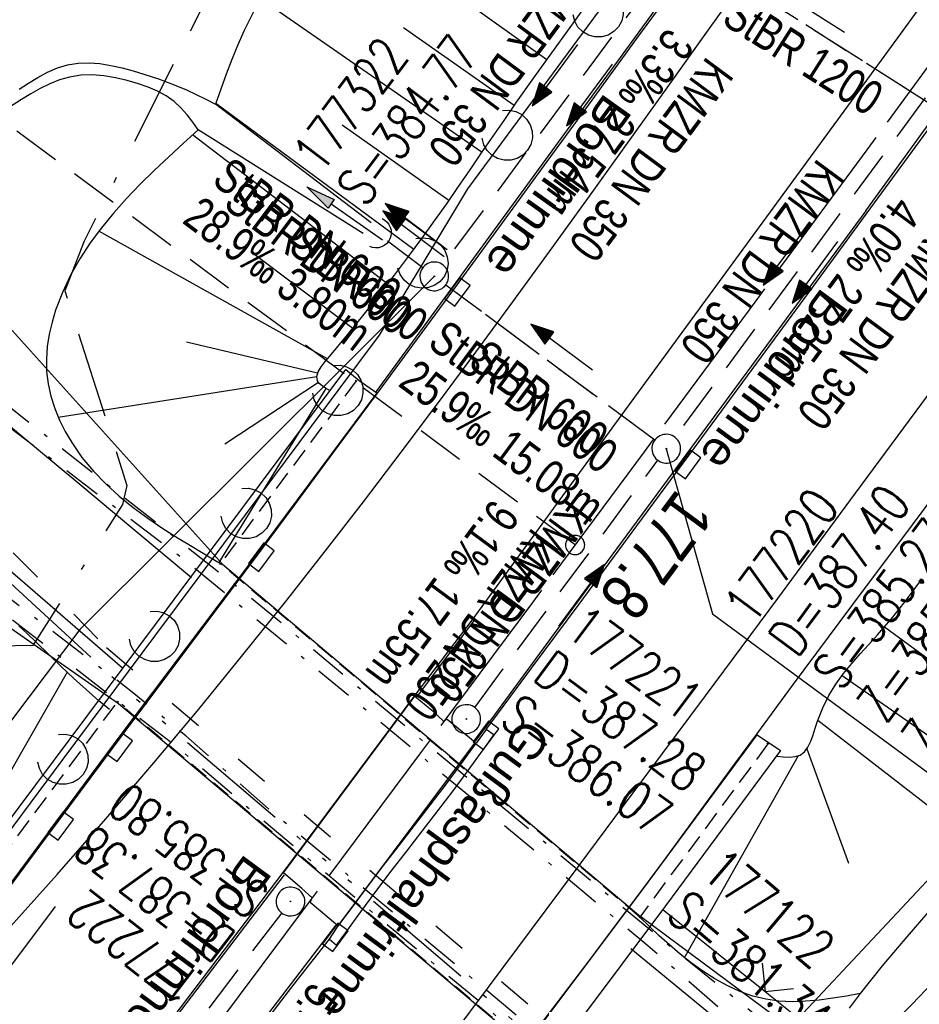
# Model space of a CAD drawing. Extents: x 508656 to 509297, y 448622 to 449584.
# Tile 14 of 53: x 508817 to 508864, y 448798 to 448850. Entities that reach past the tile are written whole.
import ezdxf

# ---------------------------------------------------------------- set-up
doc = ezdxf.new("R2010")
doc.units = 0
doc.header["$LTSCALE"] = 10
doc.header["$MEASUREMENT"] = 0
for name, pattern in [('ACAD_ISO03W100', [30, 12, -18]), ('ACAD_ISO14W100', [25.5, 12, -3, 0.5, -3, 0.5, -3, 0.5, -3]), ('ACAD_ISO16W100', [73, 15, -6.5, 15, -6.5, 15, -7, 1, -7]), ('ACHSE', [5.5, 4, -0.5, 0.5, -0.5]), ('AUSGEZOGEN', [0]), ('LT00', [0]), ('LT02', [0.4, 0.2, -0.2]), ('LT08', [0.42, 0.2, -0.1, 0.02, -0.1]), ('LT12', [0.4, 0.3, -0.1]), ('LT17', [0.15, 0.1, -0.05]), ('STRICHLINIE2', [0.375, 0.25, -0.125])]:
    doc.linetypes.add(name, pattern=pattern)
doc.layers.get('0').update_dxf_attribs({"linetype": 'LT00'})
for name, color, linetype in [('--EK_FBR', 250, 'LT00'), ('--EK_Halt-Pfeil', 4, 'LT00'), ('--EK_Haltung', 7, 'STRICHLINIE2'), ('--EK_Haltung-Text', 140, 'LT00'), ('--EK_Schacht-Text', 5, 'LT00'), ('--EK_ST-93-1', 30, 'LT17'), ('--EL_DFK_AB_L', 21, 'LT00'), ('--EL_Halt-Pfeil', 4, 'LT00'), ('--EL_Haltung', 182, 'STRICHLINIE2'), ('--EL_Haltung-Text', 182, 'LT00'), ('-AX-093', 35, 'ACHSE'), ('-ST-93-1', 250, 'LT00'), ('BAB-KABEL', 220, 'ACAD_ISO16W100'), ('DFK_AB_L', 21, 'LT00'), ('DL', 182, 'LT12'), ('DL_PFEIL', 201, 'LT00'), ('DL_TEXT', 182, 'LT00'), ('PFEIL', 140, 'AUSGEZOGEN'), ('RINNE_TEXT', 11, 'Continuous'), ('STROM_UNTER', 80, 'LT08'), ('TELEKOM', 210, 'ACAD_ISO14W100'), ('V124_AFBR_BAB', 250, 'LT00'), ('V124_BOESCH', 250, 'LT00'), ('V124_BOSCHUNG', 250, 'LT00'), ('V124_BR_KAPPE', 30, 'LT00'), ('V124_BR_WID', 30, 'LT17'), ('V124_GRABEN', 250, 'LT00'), ('V124_H_BORD', 8, 'LT00'), ('V124_KA_PRUF', 182, 'LT00'), ('V124_LAERM', 11, 'LT00'), ('V124_LD_MARK', 250, 'LT00'), ('V124_LG_MARK', 250, 'LT02'), ('V124_RAUHGE', 250, 'LT00'), ('V124_RINNE', 182, 'LT00'), ('V124_SINKK', 182, 'LT00'), ('V124_UK_DURCH', 182, 'LT00'), ('V124_ZAUN', 40, 'LT00'), ('WASSERLTG', 130, 'ACAD_ISO03W100')]:
    doc.layers.add(name, color=color, linetype=linetype)
doc.styles.add('Arial', font='ARIAL.TTF')
doc.styles.add('Beschrift', font='ARIAL.TTF')
doc.styles.add('Haltungsbeschriftung', font='ARIAL.TTF', dxfattribs={"width": 0.75})
doc.styles.add('schachtbeschriftung', font='romans.shx', dxfattribs={"width": 0.75, "height": 2})

# ---------------------------------------------------------------- blocks, each defined once
blk = doc.blocks.new('SYMB2')
at = {"color": 0, "linetype": 'ByBlock', "flags": 128}
for points in [[(-0.031395, 0.499013), (-0.093691, 0.491144), (-0.154509, 0.475528), (-0.21289, 0.452414), (-0.267913, 0.422164), (-0.318712, 0.385257), (-0.364484, 0.342274), (-0.404509, 0.293893), (-0.438154, 0.240877), (-0.464888, 0.184062), (-0.484292, 0.124345), (-0.496058, 0.062667), (-0.5, 0)], [(-0.5, 0), (-0.496058, -0.062667), (-0.484292, -0.124345), (-0.464888, -0.184062), (-0.438154, -0.240877), (-0.404509, -0.293893), (-0.364485, -0.342274), (-0.318712, -0.385257), (-0.267914, -0.422164), (-0.21289, -0.452414), (-0.154509, -0.475529), (-0.093691, -0.491144), (-0.031395, -0.499014), (0.031395, -0.499014)], [(0.5, 0), (0.496057, 0.062667), (0.484292, 0.124345), (0.464888, 0.184062), (0.438153, 0.240877), (0.404509, 0.293893), (0.364484, 0.342274), (0.318712, 0.385257), (0.267913, 0.422164), (0.21289, 0.452414), (0.154509, 0.475528), (0.093691, 0.491144), (0.031395, 0.499013), (-0.031395, 0.499013)], [(0.031395, -0.499014), (0.093691, -0.491144), (0.154509, -0.475529), (0.21289, -0.452414), (0.267914, -0.422164), (0.318712, -0.385257), (0.364485, -0.342274), (0.404509, -0.293893), (0.438154, -0.240877), (0.464889, -0.184062), (0.484292, -0.124345), (0.496058, -0.062667), (0.5, 0)]]:
    blk.add_lwpolyline(points, dxfattribs=at)
blk = doc.blocks.new('Pfreil3')
at = {"layer": 'PFEIL'}
blk.add_hatch(color=256, dxfattribs=at).paths.add_polyline_path([(-1.549, 0.273), (-1.549, -0.273), (0, 0)])
for p, q in [((-1.549, 0), (-4.831, 0)), ((-1.549, -0.273), (-1.549, 0.273)), ((-1.549, 0.273), (0, 0)), ((0, 0), (-1.549, -0.273))]:
    blk.add_line(p, q, dxfattribs=at)
blk = doc.blocks.new('SYMB0011')
at = {"color": 0, "linetype": 'ByBlock'}
for p, q in [((0.5, 0), (-0.5, 0)), ((0, 0.5), (0, -0.5))]:
    blk.add_line(p, q, dxfattribs=at)
blk = doc.blocks.new('SYMB0024')
at = {"color": 0, "linetype": 'ByBlock'}
for p, q in [((-0.5, 0.5), (0, 0)), ((0, 0), (0.5, 0.5))]:
    blk.add_line(p, q, dxfattribs=at)
blk = doc.blocks.new('SYMB7122')
at = {"color": 0, "linetype": 'ByBlock'}
for points in [[(-0.109975, -0.002365), (-0.106745, 0.026562), (-0.096041, 0.053629), (-0.078613, 0.076941), (-0.055681, 0.094866), (-0.028851, 0.106149), (0, 0.11)], [(0, 0.11), (0.028851, 0.106149), (0.055681, 0.094866), (0.078613, 0.076941), (0.096041, 0.053629), (0.106745, 0.026562), (0.109975, -0.002365)], [(-0.075234, -0.080249), (-0.093647, -0.057708), (-0.105504, -0.031126), (-0.109975, -0.002365)], [(0.109975, -0.002365), (0.105504, -0.031126), (0.093647, -0.057708), (0.075234, -0.080249)]]:
    blk.add_lwpolyline(points, dxfattribs=at)
blk = doc.blocks.new('SYMB0003')
at = {"color": 0, "linetype": 'ByBlock'}
for p, q in [((-0.015712, 0), (0.010166, 0.012015)), ((0, -0.021257), (-0.015712, 0)), ((0.010166, 0.012015), (0, -0.021257))]:
    blk.add_line(p, q, dxfattribs=at)
for points in [[(-0.031395, 0.499013), (-0.093691, 0.491144), (-0.154509, 0.475528), (-0.21289, 0.452414), (-0.267913, 0.422164), (-0.318712, 0.385257), (-0.364484, 0.342274), (-0.404509, 0.293893), (-0.438154, 0.240877), (-0.464888, 0.184062), (-0.484292, 0.124345), (-0.496058, 0.062667), (-0.5, 0)], [(0.5, 0), (0.496057, 0.062667), (0.484292, 0.124345), (0.464888, 0.184062), (0.438153, 0.240877), (0.404509, 0.293893), (0.364484, 0.342274), (0.318712, 0.385257), (0.267913, 0.422164), (0.21289, 0.452414), (0.154509, 0.475528), (0.093691, 0.491144), (0.031395, 0.499013), (-0.031395, 0.499013)], [(-0.5, 0), (-0.496058, -0.062667), (-0.484292, -0.124345), (-0.464888, -0.184062), (-0.438154, -0.240877), (-0.404509, -0.293893), (-0.364485, -0.342274), (-0.318712, -0.385257), (-0.267914, -0.422164), (-0.21289, -0.452414), (-0.154509, -0.475529), (-0.093691, -0.491144), (-0.031395, -0.499014), (0.031395, -0.499014)], [(0.031395, -0.499014), (0.093691, -0.491144), (0.154509, -0.475529), (0.21289, -0.452414), (0.267914, -0.422164), (0.318712, -0.385257), (0.364485, -0.342274), (0.404509, -0.293893), (0.438154, -0.240877), (0.464889, -0.184062), (0.484292, -0.124345), (0.496058, -0.062667), (0.5, 0)]]:
    blk.add_lwpolyline(points, dxfattribs=at)
blk = doc.blocks.new('SYMB0652')
at = {"color": 0, "linetype": 'ByBlock'}
blk.add_lwpolyline([(-0.15, -0.075), (0.15, -0.075), (0.15, 0.075), (-0.15, 0.075), (-0.15, -0.075)], dxfattribs=at)
blk = doc.blocks.new('SYMB1107')
at = {"color": 0, "linetype": 'ByBlock'}
for points in [[(-0.2, 0), (-0.196157, 0.039018), (-0.184776, 0.076537), (-0.166294, 0.111114), (-0.141421, 0.141421), (-0.111114, 0.166294), (-0.076537, 0.184776), (-0.039018, 0.196157), (0, 0.2)], [(0, 0.2), (0.039018, 0.196157), (0.076537, 0.184776), (0.111114, 0.166294), (0.141421, 0.141421), (0.166294, 0.111114), (0.184776, 0.076537), (0.196157, 0.039018), (0.2, 0)]]:
    blk.add_lwpolyline(points, dxfattribs=at)
blk = doc.blocks.new('SYMB0070')
at = {"color": 0, "linetype": 'ByBlock'}
for p, q in [((-0.5, 0), (0.2, 0)), ((0.5, 0), (0.2, 0.1)), ((0.2, 0.1), (0.2, 0)), ((0.468, 0), (0.21, 0.086)), ((0.21, 0.086), (0.21, -0.086)), ((0.21, -0.086), (0.468, 0)), ((0.22, -0.072), (0.437, 0)), ((0.23, -0.058), (0.405, 0)), ((0.24, -0.045), (0.374, 0)), ((0.342, 0), (0.25, 0.031)), ((0.25, 0.031), (0.25, -0.031)), ((0.25, -0.031), (0.342, 0)), ((0.26, -0.017), (0.31, 0)), ((0.27, -0.003), (0.279, 0))]:
    blk.add_line(p, q, dxfattribs=at)
for points in [[(0.2, 0), (0.2, -0.1), (0.5, 0)], [(0.437, 0), (0.22, 0.072), (0.22, -0.072)], [(0.405, 0), (0.23, 0.058), (0.23, -0.058)], [(0.374, 0), (0.24, 0.045), (0.24, -0.045)], [(0.31, 0), (0.26, 0.017), (0.26, -0.017)], [(0.279, 0), (0.27, 0.003), (0.27, -0.003)]]:
    blk.add_lwpolyline(points, dxfattribs=at)

msp = doc.modelspace()

# ---------------------------------------------------------------- linework, layer by layer
at = {"layer": '--EK_FBR'}
for p, q in [((508841.773, 448812.272), (508841.379, 448812.562)), ((508833.201, 448801.616), (508833.581, 448801.301))]:
    msp.add_line(p, q, dxfattribs=at)
at = {"layer": '--EK_FBR', "color": 2}
for points in [[(508945.629, 448969.847), (508939.75, 448960.365), (508930.023, 448945.167), (508916.991, 448925.409), (508903.172, 448905.098), (508890.102, 448886.371), (508876.08, 448866.836), (508862.507, 448848.197), (508848.073, 448828.465), (508840.687, 448818.338), (508837.66, 448814.347), (508830.769, 448805.101), (508823.885, 448796.015), (508815.239, 448784.58), (508801.192, 448765.902), (508786.067, 448745.698), (508771.843, 448726.472), (508757.47, 448706.792), (508750.706, 448697.423)], [(508841.379, 448812.562), (508843.804, 448815.832), (508846.227, 448819.104), (508849.24, 448823.18), (508852.249, 448827.26), (508855.254, 448831.342), (508858.256, 448835.427), (508861.257, 448839.512), (508864.182, 448843.497), (508867.104, 448847.484), (508870.023, 448851.474), (508872.935, 448855.469), (508875.841, 448859.468), (508880.926, 448866.512), (508885.983, 448873.575), (508891.011, 448880.66), (508895.357, 448886.834), (508899.681, 448893.023)], [(508829.904, 448797.353), (508830.719, 448798.426), (508831.542, 448799.492), (508832.37, 448800.555), (508833.201, 448801.616)]]:
    msp.add_lwpolyline(points, dxfattribs=at)
at = {"layer": '--EK_FBR'}
for points in [[(508815.973, 448803.625), (508818.093, 448806.475), (508820.215, 448809.324), (508822.34, 448812.17), (508824.064, 448814.471), (508825.789, 448816.77), (508827.513, 448819.07), (508829.235, 448821.372), (508831.402, 448824.281), (508833.562, 448827.196), (508835.716, 448830.114), (508837.801, 448832.948), (508839.882, 448835.784), (508842.226, 448838.987), (508844.567, 448842.193), (508846.905, 448845.4), (508849.242, 448848.608), (508851.579, 448851.816)], [(508883.041, 448849.762), (508880.966, 448846.878), (508878.888, 448843.997), (508876.806, 448841.119), (508874.718, 448838.245), (508872.622, 448835.377), (508870.517, 448832.516), (508868.643, 448829.987), (508866.762, 448827.462), (508864.878, 448824.941), (508862.992, 448822.421), (508861.106, 448819.9), (508859.224, 448817.377), (508857.346, 448814.85), (508855.477, 448812.317), (508854.29, 448810.7), (508853.105, 448809.081), (508851.92, 448807.463), (508850.731, 448805.846), (508849.538, 448804.234), (508848.164, 448802.395), (508846.784, 448800.562), (508845.398, 448798.731), (508844.011, 448796.902)], [(508814.15, 448830.391), (508817.115, 448827.914), (508820.081, 448825.439), (508823.049, 448822.966), (508826.018, 448820.494)], [(508822.412, 448815.757), (508818.634, 448819.03), (508814.855, 448822.302)], [(508833.581, 448801.301), (508834.057, 448801.972), (508834.835, 448803.044), (508835.626, 448804.106), (508836.428, 448805.16), (508837.235, 448806.211), (508838.044, 448807.26), (508838.851, 448808.31), (508839.652, 448809.364), (508840.444, 448810.426), (508841.223, 448811.497), (508841.499, 448811.884), (508841.773, 448812.272)], [(508859.479, 448792.441), (508848.924, 448801.104)]]:
    msp.add_lwpolyline(points, dxfattribs=at)
at = {"layer": '--EK_Haltung'}
for p, q in [((508898.109, 448823.79), (508833.58, 448864.923)), ((508854.62, 448857.724), (508839.117, 448836.802)), ((508866.514, 448848.528), (508851.22, 448827.812)), ((508838.071, 448836.648), (508836.232, 448838.034)), ((508850.173, 448827.656), (508839.273, 448835.751)), ((508840.786, 448813.705), (508850.329, 448826.605)), ((508830.716, 448802.984), (508818.103, 448786.535))]:
    msp.add_line(p, q, dxfattribs=at)
at = {"layer": '--EK_Schacht-Text', "flags": 128}
for points in [[(508838.671, 448836.2), (508820.189, 448817.782), (508807.711, 448801.253)], [(508850.775, 448827.208), (508853.183, 448818.59), (508864.816, 448810.019), (508876.551, 448825.912)]]:
    msp.add_lwpolyline(points, dxfattribs=at)
at = {"layer": '--EK_ST-93-1', "ltscale": 2.5}
msp.add_line((508846.02, 448822.185), (508813.889, 448846.012), dxfattribs=at)
at = {"layer": '--EL_DFK_AB_L'}
for p, q in [((508809.262, 448841.572), (508827.62, 448821.189)), ((508805.135, 448825.849), (508822.2, 448813.909)), ((508827.62, 448821.189), (508849.45, 448802.788)), ((508822.2, 448813.909), (508844.041, 448795.539)), ((508863.719, 448792.177), (508849.45, 448802.788))]:
    msp.add_line(p, q, dxfattribs=at)
at = {"layer": '--EL_Haltung'}
for p, q in [((508898.109, 448823.79), (508833.58, 448864.923)), ((508854.62, 448857.724), (508839.117, 448836.802)), ((508866.514, 448848.528), (508851.22, 448827.812)), ((508838.071, 448836.648), (508836.232, 448838.034)), ((508850.173, 448827.656), (508839.273, 448835.751)), ((508840.786, 448813.705), (508850.329, 448826.605)), ((508830.716, 448802.984), (508818.103, 448786.535))]:
    msp.add_line(p, q, dxfattribs=at)
at = {"layer": '-AX-093', "ltscale": 0.2}
msp.add_lwpolyline([(508944.336, 448963.763), (508939.113, 448955.487), (508933.834, 448947.248), (508928.499, 448939.044), (508923.113, 448930.874), (508917.679, 448922.736), (508912.198, 448914.63), (508906.674, 448906.552), (508901.109, 448898.503), (508895.506, 448890.48), (508889.868, 448882.482), (508884.197, 448874.507), (508878.496, 448866.553), (508872.767, 448858.62), (508867.013, 448850.704), (508861.237, 448842.806), (508855.44, 448834.921), (508849.626, 448827.05), (508843.797, 448819.19), (508837.955, 448811.339), (508832.103, 448803.496), (508826.244, 448795.659)], dxfattribs=at)
at = {"layer": 'BAB-KABEL', "ltscale": 0.03, "flags": 128}
msp.add_lwpolyline([(509108.573, 449550.725), (509108.555, 449549.914), (509107.923, 449539.685), (509107.542, 449523.737), (509106.023, 449504.505), (509103.027, 449469.794), (509099.689, 449441.648), (509096.193, 449417.967), (509091.426, 449386.81), (509087.449, 449364.561), (509073.798, 449340.609), (509065.653, 449326.084), (509057.693, 449300.149), (509049.552, 449273.993), (509041.415, 449242.623), (509046.433, 449233.113), (509037.953, 449223.257), (509025.311, 449191.332), (509014.573, 449162.417), (509007.467, 449145.09), (509000.027, 449125.034), (508990.328, 449099.728), (508968.681, 449052.617), (508956.383, 449026.625), (508943.193, 449006.537), (508939.163, 449000.145), (508916.248, 448963.752), (508910.658, 448958.257), (508886.526, 448934.14), (508866.425, 448912.558), (508852.808, 448898.73), (508848.226, 448890.1), (508832.927, 448862.84), (508820.417, 448838.043), (508819.404, 448835.445), (508822.64, 448825.297), (508822.418, 448824.293), (508817.73, 448816.932), (508806.456, 448816.821), (508794.738, 448812.137), (508784.999, 448797.187), (508766.925, 448769.699), (508761.413, 448761.665), (508751.074, 448746.056), (508734.064, 448723.741), (508723.724, 448711.345), (508722.677, 448710.036)], dxfattribs=at)
at = {"layer": 'DFK_AB_L'}
for p, q in [((508809.262, 448841.572), (508827.62, 448821.189)), ((508805.135, 448825.849), (508822.2, 448813.909)), ((508827.62, 448821.189), (508849.45, 448802.788)), ((508822.2, 448813.909), (508844.041, 448795.539)), ((508863.719, 448792.177), (508849.45, 448802.788))]:
    msp.add_line(p, q, dxfattribs=at)
at = {"layer": 'DL'}
for p, q in [((508898.109, 448823.79), (508833.58, 448864.923)), ((508838.071, 448836.648), (508836.232, 448838.034)), ((508850.173, 448827.656), (508839.273, 448835.751))]:
    msp.add_line(p, q, dxfattribs=at)
at = {"layer": 'STROM_UNTER', "flags": 128}
for points in [[(508917.958, 448743.088), (508902.076, 448757.217), (508886.323, 448771.653), (508891.757, 448778.196), (508892.522, 448779.1), (508875.262, 448787.484), (508858.433, 448795.236), (508850.557, 448801.57), (508828.874, 448819.62), (508808.242, 448835.904), (508790.851, 448851.532), (508776.023, 448868.362), (508772.259, 448871.838), (508765.051, 448880.95), (508753.492, 448896.206), (508747.652, 448906.139), (508744.229, 448911.392), (508738.546, 448923.752)], [(508916.746, 448742.854), (508906.353, 448751.991), (508895.349, 448761.595), (508885.102, 448770.644), (508872.772, 448781.38), (508860.286, 448792.155), (508849.812, 448801.27), (508836.311, 448812.577), (508825.945, 448821.164), (508813.858, 448830.33), (508807.807, 448835.261), (508801.685, 448840.791), (508791.38, 448850.199), (508783.653, 448858.077), (508775.677, 448867.529), (508771.678, 448871.428), (508762.66, 448882.728), (508756.748, 448890.102), (508750.298, 448899.9), (508743.411, 448910.61), (508738.037, 448922.621)], [(508860.741, 448746.32), (508848.715, 448759.239), (508848.068, 448761.52), (508848.287, 448763.845), (508861.595, 448776.175), (508862.699, 448778.092), (508862.817, 448780.056), (508862.288, 448781.458), (508861.169, 448782.481), (508847.29, 448794.051), (508838.054, 448801.718), (508830.025, 448808.421), (508825.714, 448812.223), (508822.923, 448814.503), (508810.339, 448824.105), (508805.715, 448827.694), (508801.841, 448831.316), (508794.283, 448838.026), (508786.967, 448844.663), (508780.237, 448852.103), (508773.886, 448859.296), (508766.511, 448867.112), (508760.817, 448874.58), (508753.645, 448883.64), (508748.934, 448890.89), (508740.772, 448902.745), (508738.826, 448905.821), (508736.051, 448912.176), (508734.695, 448915.195)], [(508860.05, 448745.65), (508858.508, 448747.579), (508851.919, 448755.03), (508848.381, 448759.212), (508847.316, 448761.521), (508847.601, 448764.152), (508860.901, 448776.567), (508861.094, 448777.752), (508860.643, 448778.657), (508859.853, 448779.586), (508857.954, 448781.448), (508846.919, 448793.411), (508829.685, 448807.846), (508825.28, 448811.623), (508815.666, 448819.032), (508803.747, 448828.257), (508793.782, 448837.309), (508786.782, 448843.825), (508779.146, 448851.993), (508770.03, 448861.96), (508763.784, 448869.402), (508753.269, 448883.001), (508741.128, 448900.866), (508738.017, 448905.846), (508734.188, 448914.069)]]:
    msp.add_lwpolyline(points, dxfattribs=at)
at = {"layer": 'TELEKOM', "ltscale": 0.05, "flags": 128}
msp.add_lwpolyline([(508882.137, 448773.969), (508885.376, 448771.266), (508879.479, 448766.172), (508863.696, 448779.18), (508859.13, 448783.272), (508843.099, 448797.096), (508823.11, 448814.154), (508802.612, 448833.095), (508786.848, 448846.596), (508779.825, 448852.666)], dxfattribs=at)
at = {"layer": 'V124_AFBR_BAB', "color": 0}
for points in [[(508945.629, 448969.847), (508939.75, 448960.365), (508930.023, 448945.167), (508916.991, 448925.409), (508903.172, 448905.098), (508890.102, 448886.371), (508876.08, 448866.836), (508862.507, 448848.197), (508848.073, 448828.465), (508840.687, 448818.338), (508837.66, 448814.347), (508830.769, 448805.101), (508823.885, 448796.015), (508815.239, 448784.58), (508801.192, 448765.902), (508786.067, 448745.698), (508771.843, 448726.472), (508757.47, 448706.792), (508750.706, 448697.423)], [(508841.379, 448812.562), (508843.804, 448815.832), (508846.227, 448819.104), (508849.24, 448823.18), (508852.249, 448827.26), (508855.254, 448831.342), (508858.256, 448835.427), (508861.257, 448839.512), (508864.182, 448843.497), (508867.104, 448847.484), (508870.023, 448851.474), (508872.935, 448855.469), (508875.841, 448859.468), (508880.926, 448866.512), (508885.983, 448873.575), (508891.011, 448880.66), (508895.357, 448886.834), (508899.681, 448893.023)], [(508829.904, 448797.353), (508830.719, 448798.426), (508831.542, 448799.492), (508832.37, 448800.555), (508833.201, 448801.616)]]:
    msp.add_lwpolyline(points, dxfattribs=at)
at = {"layer": 'V124_AFBR_BAB'}
for points in [[(508815.973, 448803.625), (508818.093, 448806.475), (508820.215, 448809.324), (508822.34, 448812.17), (508824.064, 448814.471), (508825.789, 448816.77), (508827.513, 448819.07), (508829.235, 448821.372), (508831.402, 448824.281), (508833.562, 448827.196), (508835.716, 448830.114), (508837.801, 448832.948), (508839.882, 448835.784), (508842.226, 448838.987), (508844.567, 448842.193), (508846.905, 448845.4), (508849.242, 448848.608), (508851.579, 448851.816)], [(508883.041, 448849.762), (508880.966, 448846.878), (508878.888, 448843.997), (508876.806, 448841.119), (508874.718, 448838.245), (508872.622, 448835.377), (508870.517, 448832.516), (508868.643, 448829.987), (508866.762, 448827.462), (508864.878, 448824.941), (508862.992, 448822.421), (508861.106, 448819.9), (508859.224, 448817.377), (508857.346, 448814.85), (508855.477, 448812.317), (508854.29, 448810.7), (508853.105, 448809.081), (508851.92, 448807.463), (508850.731, 448805.846), (508849.538, 448804.234), (508848.164, 448802.395), (508846.784, 448800.562), (508845.398, 448798.731), (508844.011, 448796.902)], [(508814.15, 448830.391), (508817.115, 448827.914), (508820.081, 448825.439), (508823.049, 448822.966), (508826.018, 448820.494)], [(508822.412, 448815.757), (508818.634, 448819.03), (508814.855, 448822.302)], [(508859.479, 448792.441), (508848.924, 448801.104)]]:
    msp.add_lwpolyline(points, dxfattribs=at)
at = {"layer": 'V124_BOESCH'}
for points in [[(508833.184, 448830.259), (508832.993, 448830.372), (508832.819, 448830.488), (508832.675, 448830.611), (508832.579, 448830.745), (508832.543, 448830.969), (508832.618, 448831.217), (508832.774, 448831.482), (508832.983, 448831.759), (508833.217, 448832.039), (508834.149, 448833.156), (508835.02, 448834.229), (508835.837, 448835.263), (508836.607, 448836.262), (508837.334, 448837.23), (508838.024, 448838.172), (508838.685, 448839.093), (508839.321, 448839.995), (508839.939, 448840.884), (508840.544, 448841.765), (508841.143, 448842.64), (508841.742, 448843.516), (508842.346, 448844.395), (508842.962, 448845.283), (508843.865, 448846.565), (508844.799, 448847.871), (508845.76, 448849.195), (508846.742, 448850.536)], [(508829.266, 448850.043), (508828.758, 448849.037), (508828.424, 448848.288), (508828.113, 448847.524), (508827.821, 448846.751), (508827.542, 448845.971), (508827.268, 448845.187)], [(508826.357, 448843.851), (508825.586, 448843.149), (508824.821, 448842.443), (508824.068, 448841.731), (508823.335, 448841.008), (508822.627, 448840.271), (508821.951, 448839.517), (508821.313, 448838.742), (508820.72, 448837.943), (508820.178, 448837.116), (508819.693, 448836.258), (508819.272, 448835.366), (508818.921, 448834.435), (508818.736, 448833.814), (508818.589, 448833.179), (508818.489, 448832.536), (508818.441, 448831.888), (508818.453, 448831.241), (508818.533, 448830.588), (508818.675, 448829.943), (508818.875, 448829.311), (508819.127, 448828.694), (508819.424, 448828.098), (508819.761, 448827.525), (508820.296, 448826.757), (508820.893, 448826.04), (508821.542, 448825.369), (508822.236, 448824.739), (508822.968, 448824.146), (508823.73, 448823.585), (508824.515, 448823.051), (508825.315, 448822.54), (508826.123, 448822.047), (508826.931, 448821.568), (508827.515, 448821.226)], [(508856.535, 448811.169), (508856.872, 448811.134), (508857.197, 448811.119), (508857.496, 448811.143), (508857.757, 448811.226), (508857.985, 448811.396), (508858.167, 448811.64), (508858.313, 448811.94), (508858.436, 448812.277), (508858.548, 448812.634), (508858.662, 448812.993), (508858.936, 448813.691), (508859.26, 448814.33), (508859.627, 448814.92), (508860.027, 448815.471), (508860.452, 448815.993), (508860.892, 448816.497), (508861.341, 448816.992), (508861.788, 448817.488), (508862.587, 448818.425), (508863.357, 448819.397), (508864.103, 448820.397)], [(508821.736, 448813.595), (508821.459, 448813.823), (508821.184, 448814.052), (508820.511, 448814.637), (508819.856, 448815.237), (508819.209, 448815.851), (508818.561, 448816.479), (508817.903, 448817.12), (508817.457, 448817.549), (508817.002, 448817.97)], [(508860.893, 448798.776), (508860.177, 448798.649), (508859.462, 448798.532), (508858.75, 448798.436), (508858.043, 448798.373), (508857.343, 448798.351), (508856.651, 448798.383), (508855.969, 448798.478), (508855.282, 448798.649), (508854.608, 448798.889), (508853.949, 448799.191), (508853.307, 448799.545), (508852.683, 448799.944), (508852.079, 448800.378), (508851.496, 448800.839), (508850.935, 448801.319), (508850.41, 448801.798), (508849.9, 448802.284), (508849.397, 448802.773)]]:
    msp.add_lwpolyline(points, dxfattribs=at)
at = {"layer": 'V124_BOSCHUNG'}
for p, q in [((508844.536, 448847.505), (508833.17, 448855.652)), ((508841.163, 448842.67), (508829.626, 448850.683)), ((508842.849, 448845.121), (508837.069, 448849.166)), ((508837.614, 448837.611), (508827.282, 448845.228)), ((508839.432, 448840.154), (508833.871, 448844.084)), ((508836.254, 448835.801), (508826.061, 448843.582)), ((508833.102, 448831.902), (508821.179, 448838.568)), ((508834.422, 448833.489), (508829.112, 448837.481)), ((508832.59, 448831.151), (508825.749, 448832.771)), ((508832.544, 448830.966), (508819.061, 448828.843)), ((508832.631, 448830.663), (508827.748, 448827.444)), ((508833.014, 448830.359), (508827.428, 448821.277)), ((508862.162, 448817.918), (508872.005, 448810.668)), ((508814.098, 448806.054), (508819.536, 448815.561)), ((508859.952, 448815.373), (508864.864, 448811.949)), ((508858.68, 448813.043), (508867.469, 448806.229)), ((508858.109, 448811.544), (508860.287, 448805.588)), ((508857.652, 448811.183), (508851.745, 448800.689))]:
    msp.add_line(p, q, dxfattribs=at)
at = {"layer": 'V124_BR_KAPPE'}
for points in [[(508834.75, 448830.774), (508835.671, 448830.125), (508829.188, 448821.406), (508822.276, 448812.228), (508815.923, 448803.692), (508815.063, 448804.261), (508814.284, 448804.872), (508834.054, 448831.341), (508834.75, 448830.774)], [(508837.667, 448814.293), (508838.552, 448813.564), (508839.154, 448812.989), (508839.349, 448813.096), (508840.811, 448811.894), (508833.646, 448802.308), (508832.733, 448803.077), (508832.194, 448803.538), (508832.298, 448803.774), (508831.764, 448804.257), (508830.811, 448805.076), (508837.667, 448814.293)], [(508836.652, 448787.081), (508842.669, 448795.045), (508849.541, 448804.194), (508855.521, 448812.282)], [(508855.521, 448812.282), (508856.732, 448811.461), (508850.741, 448803.353), (508843.843, 448794.161), (508837.878, 448786.182)]]:
    msp.add_lwpolyline(points, dxfattribs=at)
at = {"layer": 'V124_BR_WID'}
for p, q in [((508834.604, 448830.747), (508827.517, 448821.216)), ((508849.397, 448802.773), (508827.517, 448821.216)), ((508815.157, 448804.599), (508822.153, 448813.999)), ((508843.984, 448795.597), (508822.153, 448813.999)), ((508856.07, 448811.803), (508849.397, 448802.773))]:
    msp.add_line(p, q, dxfattribs=at)
at = {"layer": 'V124_GRABEN'}
for points in [[(508817.02, 448845.967), (508817.507, 448846.285), (508818.001, 448846.587), (508818.504, 448846.858), (508819.02, 448847.082), (508819.549, 448847.242), (508820.1, 448847.328), (508820.663, 448847.344), (508821.234, 448847.301), (508821.81, 448847.21), (508822.386, 448847.081), (508822.958, 448846.926), (508823.521, 448846.755), (508824.284, 448846.505), (508825.026, 448846.234), (508825.752, 448845.933), (508826.261, 448845.696), (508826.765, 448845.445), (508827.268, 448845.187)], [(508826.357, 448843.851), (508826.071, 448844.251), (508825.775, 448844.639), (508825.458, 448845), (508825.109, 448845.323), (508824.693, 448845.617), (508824.238, 448845.861), (508823.754, 448846.067), (508823.252, 448846.243), (508822.654, 448846.422), (508822.048, 448846.565), (508821.439, 448846.664), (508820.832, 448846.71), (508820.233, 448846.692), (508819.647, 448846.602), (508819.123, 448846.452), (508818.613, 448846.246), (508818.114, 448845.997), (508817.624, 448845.719), (508817.142, 448845.424), (508816.026, 448844.709)], [(508874.817, 448813.312), (508873.482, 448812.059), (508872.151, 448810.803), (508870.826, 448809.54), (508869.511, 448808.266), (508868.211, 448806.979), (508866.928, 448805.675), (508865.665, 448804.35), (508864.427, 448803.001), (508863.217, 448801.625), (508862.038, 448800.218), (508860.893, 448798.776), (508860.315, 448798.015)], [(508862.133, 448796.762), (508863.596, 448798.227), (508865.035, 448799.719), (508866.45, 448801.236), (508867.845, 448802.773), (508869.224, 448804.329), (508870.588, 448805.9), (508871.94, 448807.483), (508873.285, 448809.075), (508874.623, 448810.673), (508875.958, 448812.274)]]:
    msp.add_lwpolyline(points, dxfattribs=at)
at = {"layer": 'V124_H_BORD'}
for p, q in [((508840.774, 448818.282), (508837.78, 448814.293)), ((508840.774, 448818.282), (508840.687, 448818.338)), ((508829.811, 448797.452), (508833.54, 448802.327))]:
    msp.add_line(p, q, dxfattribs=at)
for points in [[(508861.193, 448839.624), (508864.583, 448844.304), (508867.971, 448848.984), (508871.357, 448853.666), (508874.74, 448858.351), (508878.119, 448863.038), (508881.492, 448867.729), (508884.858, 448872.425), (508888.217, 448877.127), (508891.567, 448881.834), (508894.908, 448886.549), (508898.237, 448891.271), (508901.554, 448896.002), (508904.858, 448900.743), (508908.148, 448905.493), (508912.106, 448911.253), (508916.042, 448917.028), (508919.952, 448922.821), (508923.838, 448928.631), (508927.698, 448934.457), (508931.53, 448940.302), (508935.335, 448946.165), (508939.111, 448952.046), (508942.857, 448957.946)], [(508878.616, 448889.375), (508875.888, 448885.555), (508873.152, 448881.741), (508870.407, 448877.933), (508867.656, 448874.129), (508864.9, 448870.33), (508862.14, 448866.533), (508859.377, 448862.738), (508856.612, 448858.944), (508853.847, 448855.151), (508851.036, 448851.294), (508848.225, 448847.436), (508845.414, 448843.58), (508842.6, 448839.724), (508839.785, 448835.87), (508837.703, 448833.024), (508835.621, 448830.179)], [(508861.193, 448839.624), (508846.133, 448819.195), (508840.803, 448811.954)], [(508750.8, 448697.381), (508752.101, 448699.187), (508756.324, 448705.019), (508760.559, 448710.841), (508764.806, 448716.655), (508769.064, 448722.461), (508773.331, 448728.26), (508777.608, 448734.052), (508781.893, 448739.838), (508786.186, 448745.618), (508798.735, 448762.439), (508811.339, 448779.218), (508823.998, 448795.956), (508826.283, 448798.965), (508828.569, 448801.973), (508830.855, 448804.981)]]:
    msp.add_lwpolyline(points, dxfattribs=at)
at = {"layer": 'V124_LAERM'}
for p, q in [((508847.221, 448850.008), (508842.476, 448843.567)), ((508833.643, 448830.247), (508828.862, 448823.833)), ((508828.862, 448823.833), (508824.08, 448817.419)), ((508824.08, 448817.419), (508819.299, 448811.005)), ((508819.299, 448811.005), (508814.518, 448804.591))]:
    msp.add_line(p, q, dxfattribs=at)
for points in [[(508842.476, 448843.567), (508840.41, 448840.762), (508838.072, 448836.898)], [(508838.072, 448836.898), (508835.793, 448833.132), (508833.643, 448830.247)]]:
    msp.add_lwpolyline(points, dxfattribs=at)
at = {"layer": 'V124_LD_MARK'}
for points in [[(508906.437, 448888.483), (508902.217, 448882.454), (508897.978, 448876.439), (508893.72, 448870.438), (508889.445, 448864.448), (508885.154, 448858.471), (508880.847, 448852.505), (508876.525, 448846.549), (508872.189, 448840.603), (508867.841, 448834.667), (508864.095, 448829.572), (508860.34, 448824.483), (508856.579, 448819.4), (508852.812, 448814.321), (508849.039, 448809.246), (508845.261, 448804.174), (508841.48, 448799.105), (508837.695, 448794.039)], [(508816.43, 448802.121), (508819.004, 448804.99), (508821.543, 448807.889), (508824.048, 448810.819), (508826.387, 448813.621), (508828.695, 448816.447), (508830.974, 448819.297), (508832.985, 448821.858), (508834.975, 448824.434), (508836.947, 448827.024), (508838.902, 448829.627), (508840.843, 448832.242), (508842.771, 448834.866), (508844.688, 448837.498), (508846.595, 448840.138), (508848.495, 448842.784), (508850.389, 448845.434), (508852.279, 448848.088), (508854.167, 448850.743)]]:
    msp.add_lwpolyline(points, dxfattribs=at)
at = {"layer": 'V124_LG_MARK', "ltscale": 3, "flags": 128}
msp.add_lwpolyline([(508818.895, 448803.321), (508815.425, 448798.703), (508811.955, 448794.085), (508808.483, 448789.468), (508805.675, 448785.736), (508802.866, 448782.003), (508800.059, 448778.27), (508797.255, 448774.535), (508794.454, 448770.797), (508791.495, 448766.838), (508788.54, 448762.875), (508785.59, 448758.909), (508782.642, 448754.941), (508779.697, 448750.971), (508776.141, 448746.174), (508772.586, 448741.377), (508769.03, 448736.579), (508765.473, 448731.783), (508763.099, 448728.583), (508760.725, 448725.383), (508758.354, 448722.181), (508755.988, 448718.976), (508753.629, 448715.766), (508751.278, 448712.549), (508748.948, 448709.34), (508746.627, 448706.125), (508744.313, 448702.904), (508742.904, 448700.934)], dxfattribs=at)
at = {"layer": 'V124_RAUHGE'}
for p, q in [((508835.387, 448838.997), (508827.268, 448845.187)), ((508834.962, 448838.444), (508826.357, 448843.851))]:
    msp.add_line(p, q, dxfattribs=at)
at = {"layer": 'V124_RINNE'}
for p, q in [((508841.379, 448812.562), (508840.866, 448811.848)), ((508841.773, 448812.272), (508841.379, 448812.562)), ((508833.201, 448801.616), (508833.632, 448802.268)), ((508833.201, 448801.616), (508833.581, 448801.301))]:
    msp.add_line(p, q, dxfattribs=at)
for points in [[(508833.581, 448801.301), (508834.057, 448801.972), (508834.835, 448803.044), (508835.626, 448804.106), (508836.428, 448805.16), (508837.235, 448806.211), (508838.044, 448807.26), (508838.851, 448808.31), (508839.652, 448809.364), (508840.444, 448810.426), (508841.223, 448811.497), (508841.499, 448811.884), (508841.773, 448812.272)], [(508833.632, 448802.268), (508834.437, 448803.337), (508835.228, 448804.399), (508836.029, 448805.453), (508836.836, 448806.504), (508837.645, 448807.553), (508838.453, 448808.603), (508839.254, 448809.657), (508840.046, 448810.719), (508840.825, 448811.79), (508840.866, 448811.848)]]:
    msp.add_lwpolyline(points, dxfattribs=at)
at = {"layer": 'V124_ZAUN'}
msp.add_line((508850.604, 448803.171), (508855.932, 448798.887), dxfattribs=at)
msp.add_lwpolyline([(508855.932, 448798.887), (508857.666, 448797.493), (508866.393, 448806.823)], dxfattribs=at)
at = {"layer": 'WASSERLTG', "ltscale": 0.015}
msp.add_lwpolyline([(508737.502, 448921.434), (508750.521, 448889.227), (508821.571, 448816.837), (508845.571, 448796.537), (508948.384, 448690.682)], dxfattribs=at)

# ---------------------------------------------------------------- block references
at = {"layer": '--EK_Halt-Pfeil', "yscale": 4, "zscale": 4}
for p, xscale, rotation in [((508844.962, 448846.702), 4.000000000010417, 233.464470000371), ((508837.755, 448838.785), 4.000000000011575, 143.0470400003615), ((508857.024, 448837.354), 4.000000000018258, 233.5634399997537), ((508845.319, 448832.507), 3.999999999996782, 143.4003099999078), ((508846.361, 448819.561), 3.999999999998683, 53.51005999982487)]:
    msp.add_blockref('SYMB0070', p, dxfattribs=dict(at, xscale=xscale, rotation=rotation))
at = {"layer": '--EL_Halt-Pfeil', "yscale": 4, "zscale": 4}
for p, xscale, rotation in [((508846.768, 448845.663), 4.000000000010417, 233.464470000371), ((508837.713, 448838.799), 4.000000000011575, 143.0470400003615), ((508858.523, 448836.414), 4.000000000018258, 233.5634399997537), ((508845.319, 448832.507), 3.999999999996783, 143.4003099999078), ((508846.361, 448819.561), 3.999999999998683, 53.51005999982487)]:
    msp.add_blockref('SYMB0070', p, dxfattribs=dict(at, xscale=xscale, rotation=rotation))
at = {"layer": '-ST-93-1', "rotation": 274.1956499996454}
msp.add_blockref('SYMB2', (508846.02, 448822.185), dxfattribs=at)
at = {"layer": 'DL_PFEIL', "yscale": 4, "zscale": 4}
for p, xscale, rotation in [((508858.389, 448849.997), 3.999999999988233, 147.4829400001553), ((508837.59, 448838.42), 4.000000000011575, 143.0470400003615), ((508845.319, 448832.507), 3.999999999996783, 143.4003099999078)]:
    msp.add_blockref('SYMB0070', p, dxfattribs=dict(at, xscale=xscale, rotation=rotation))
at = {"layer": 'PFEIL', "rotation": 144.9187067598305}
msp.add_blockref('Pfreil3', (508832.02, 448840.876), dxfattribs=at)
at = {"layer": 'V124_BR_WID', "xscale": 0.100000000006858, "yscale": 0.09999999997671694, "zscale": 0.1, "rotation": 245.7720000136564}
for p in [(508834.604, 448830.747), (508827.517, 448821.216), (508822.153, 448813.999), (508856.07, 448811.803), (508849.397, 448802.773)]:
    msp.add_blockref('SYMB0011', p, dxfattribs=at)
at = {"layer": 'V124_KA_PRUF', "xscale": 1.50000000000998, "yscale": 1.5, "zscale": 1.5, "rotation": 245.7719999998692}
for p in [(508838.671, 448836.2), (508850.775, 448827.21), (508840.34, 448813.101), (508831.172, 448803.581)]:
    msp.add_blockref('SYMB0003', p, dxfattribs=at)
at = {"layer": 'V124_LAERM', "yscale": 12, "zscale": 12}
for p, xscale, rotation in [((508847.221, 448850.008), 12.00000000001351, 233.6198499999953), ((508842.476, 448843.567), 12.00000000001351, 233.6198499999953), ((508838.072, 448836.898), 11.99999999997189, 238.8204900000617), ((508833.643, 448830.247), 11.99999999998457, 233.2974399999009), ((508828.862, 448823.833), 11.99999999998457, 233.2974399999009), ((508824.08, 448817.419), 11.99999999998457, 233.2974399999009), ((508819.299, 448811.005), 11.99999999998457, 233.2974399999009)]:
    msp.add_blockref('SYMB7122', p, dxfattribs=dict(at, xscale=xscale, rotation=rotation))
at = {"layer": 'V124_SINKK', "yscale": 4.5, "zscale": 4.5}
for p, xscale, rotation in [((508839.877, 448835.383), 4.500000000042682, 233.7322850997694), ((508851.905, 448826.384), 4.50000000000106, 233.5917941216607), ((508829.652, 448821.549), 4.500000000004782, 233.2034080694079), ((508841.375, 448812.251), 4.500000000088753, 53.44520418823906), ((508822.258, 448811.623), 4.500000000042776, 233.2472504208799), ((508819.188, 448807.518), 4.500000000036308, 233.3594862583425), ((508833.51, 448801.71), 4.500000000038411, 233.6653682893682)]:
    msp.add_blockref('SYMB0652', p, dxfattribs=dict(at, xscale=xscale, rotation=rotation))
at = {"layer": 'V124_UK_DURCH', "xscale": 4.000000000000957, "yscale": 4, "zscale": 4, "rotation": 245.7720000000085}
msp.add_blockref('SYMB1107', (508835.633, 448838.484), dxfattribs=at)
at = {"layer": 'V124_ZAUN', "xscale": 2.100000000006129, "yscale": 2.099999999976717, "zscale": 2.1, "rotation": 321.2005699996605}
msp.add_blockref('SYMB0024', (508855.932, 448798.887), dxfattribs=at)

# ---------------------------------------------------------------- texts
at = {"layer": '--EK_Haltung-Text', "style": 'Haltungsbeschriftung'}
for s, rotation, width, p in [('3.3‰ 27.54m', -126.5355, 0.75, (508850.856, 448849.252)), ('KMZR DN 350', -126.5355, 0.75, (508852.913, 448847.729)), ('StBR DN 600', -36.953, 0.75, (508827.007, 448841.075)), ('28.9‰ 3.80m', -36.953, 0.75, (508825.468, 448839.029)), ('4.0‰ 27.25m', -126.4366, 0.75, (508862.733, 448840.481)), ('KMZR DN 350', -126.4366, 0.75, (508864.793, 448838.96)), ('StBR DN 600', -36.5997, 0.75, (508838.255, 448832.576)), ('25.9‰ 15.08m', -36.5997, 0.75, (508836.728, 448830.52)), ('9.1‰ 17.55m', -126.4899, 0.75, (508841.74, 448824.663)), ('KMZR DN 250', -126.4899, 0.7, (508843.798, 448823.14)), ('5.4‰ 22.23m', -127.476, 0.75, (508832.332, 448799.445))]:
    msp.add_text(s, height=1.8, rotation=rotation, dxfattribs=dict(at, width=width)).set_placement(p)
at = {"layer": '--EK_Schacht-Text', "style": 'schachtbeschriftung'}
for s, rotation, width, p in [('177322', 53.0752, 0.75, (508832.774, 448841.486)), ('S=384.77', 53.0752, 0.75, (508835.076, 448839.756)), ('Z=385.92(v.219)', 53.4003, 0.75, (508862.217, 448812.788)), ('177220', 53.4003, 0.75, (508855.281, 448817.943)), ('D=387.40', 53.4003, 0.75, (508857.593, 448816.225)), ('Z=385.91(v.221)', 53.4003, 0.75, (508864.529, 448811.07)), ('S=385.27', 53.4003, 0.75, (508859.905, 448814.507)), ('177221', -36.4899, 0.75, (508845.439, 448817.512)), ('D=387.28', -36.4899, 0.75, (508843.727, 448815.195)), ('S=386.07', -36.4899, 0.75, (508842.014, 448812.879)), ('S=385.80', -217.476, 0.7, (508830.172, 448804.181)), ('D=387.38', -217.476, 0.7, (508828.419, 448801.896)), ('177122', -40.289, 0.75, (508852.551, 448804.949)), ('S=381.34', -40.289, 0.75, (508850.688, 448802.752)), ('177222', -217.476, 0.75, (508826.667, 448799.61))]:
    msp.add_text(s, height=2, rotation=rotation, dxfattribs=dict(at, width=width)).set_placement(p)
at = {"layer": '--EL_Haltung-Text', "style": 'Haltungsbeschriftung', "width": 0.75}
for s, rotation, p in [('KMZR DN 350', -126.5355, (508845.56, 448852.7)), ('KMZR DN 350', -126.4366, (508858.693, 448842.406)), ('StBR DN 600', -36.953, (508827.602, 448839.854)), ('StBR DN 600', -36.5997, (508838.255, 448832.576)), ('KMZR DN 250', -126.4899, (508845.564, 448824.713))]:
    msp.add_text(s, height=1.8, rotation=rotation, dxfattribs=at).set_placement(p)
at = {"layer": '-ST-93-1', "style": 'Beschrift', "width": 0.8}
msp.add_text('  177.8', height=2.5, rotation=-126.5719, dxfattribs=at).set_placement((508852.273, 448826.42))
at = {"layer": 'DL_TEXT', "style": 'Haltungsbeschriftung', "width": 0.75}
for s, rotation, p in [('StBR 1200', -32.5171, (508853.597, 448849.426)), ('StBR 600', -36.953, (508830.98, 448837.549)), ('StBR 600', -36.5997, (508840.365, 448831.559))]:
    msp.add_text(s, height=1.8, rotation=rotation, dxfattribs=at).set_placement(p)
at = {"layer": 'RINNE_TEXT', "char_height": 1.8, "style": 'Arial'}
for s, insert, attachment_point, rotation in [('Bordrinne', (508847.565, 448845.85), 7, 234.5107), ('Bordrinne', (508858.882, 448835.693), 7, 233.641), ('Gußasphaltrinne', (508842.951, 448813.572), 7, 233.641), ('Bordrinne', (508830.274, 448805.066), 1, 233.641)]:
    msp.add_mtext(s, dxfattribs=dict(at, insert=insert, attachment_point=attachment_point, rotation=rotation))

doc.saveas('drawing.dxf')
